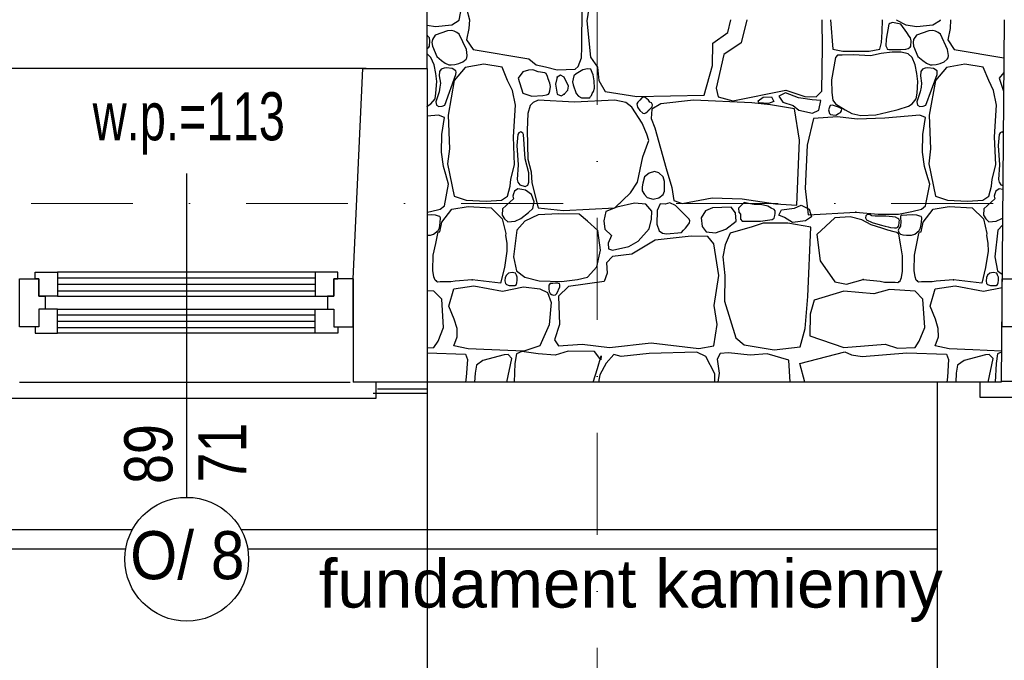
# Model space of a CAD drawing. Header units: millimetres. Extents: x 77315 to 1043159, y -108895 to -47794.
# Tile 8 of 87: x 93568 to 96637, y -106446 to -104448. Entities that reach past the tile are written whole.
import ezdxf

# ---------------------------------------------------------------- set-up
doc = ezdxf.new("R2010")
doc.units = ezdxf.units.MM
doc.header["$MEASUREMENT"] = 0
doc.linetypes.add('Dot & Dashed', pattern=[670.277762, 317.5, -176.388889, 0, -176.388874])
for name, color, linetype in [('_HATCH', 7, 'Continuous'), ('detalokna', 7, 'Continuous'), ('Nowe_A-OKNA-OPIS', 7, 'Continuous'), ('Nowe_A_okno', 7, 'Continuous'), ('opaska', 7, 'Continuous'), ('opisy inne', 7, 'Continuous'), ('PARAPET', 7, 'Continuous'), ('SCHODY', 7, 'Continuous'), ('Structural - Bearing', 7, 'Continuous'), ('Structural - Grid', 7, 'Continuous')]:
    doc.layers.add(name, color=color, linetype=linetype)
doc.styles.add('STYL_AUTOMATYCZNY_1', font='arial.ttf')
doc.styles.add('STYL_AUTOMATYCZNY_3', font='arial.ttf', dxfattribs={"width": 0.8})
doc.styles.add('STYL_AUTOMATYCZNY_4', font='arial.ttf', dxfattribs={"width": 0.7})
doc.styles.add('STYL_AUTOMATYCZNY_5', font='arial.ttf', dxfattribs={"width": 0.9})

# ---------------------------------------------------------------- blocks, each defined once
blk = doc.blocks.new('*X13')
at = {"layer": '_HATCH'}
for p, q in [((94937.7, -104450), (94953.4, -104368.4)), ((95347.8, -104370.6), (95335.8, -104452)), ((94960.2, -104413.2), (94969.3, -104448.2)), ((95319.6, -104533.9), (95320.9, -104408.3)), ((94837.3, -104465.4), (94864.1, -104469.7)), ((94864.1, -104469.7), (94914.3, -104463.8)), ((94914.3, -104463.8), (94937.7, -104450)), ((94967.9, -104475.5), (94960.6, -104511.4)), ((94969.3, -104448.2), (94967.9, -104475.5)), ((95335.8, -104452), (95347.4, -104564.7)), ((95774.6, -104487.9), (95784.6, -104448.2)), ((95834.6, -104448.2), (95816.3, -104520.9)), ((96069, -104452.8), (96068.9, -104448.2)), ((96070.6, -104532.5), (96069, -104452.8)), ((96094.8, -104448.2), (96102.8, -104539.9)), ((96256.2, -104486.5), (96256.7, -104448.2)), ((96277.1, -104461.9), (96268.3, -104509.2)), ((96280.3, -104459.8), (96277.1, -104461.9)), ((96288.8, -104457.4), (96280.3, -104459.8)), ((96314.8, -104461.9), (96288.8, -104457.4)), ((96300.7, -104448.2), (96301.9, -104450)), ((96301.9, -104450), (96330.1, -104464.3)), ((96332.6, -104488.6), (96314.8, -104461.9)), ((96330.1, -104464.3), (96364.1, -104469.7)), ((96364.1, -104469.7), (96414.3, -104463.8)), ((96414.3, -104463.8), (96437.7, -104450)), ((96437.7, -104450), (96438, -104448.2)), ((96467.9, -104475.5), (96460.6, -104511.4)), ((96469.3, -104448.2), (96467.9, -104475.5)), ((96469.3, -104448.2), (96469.3, -104448.2)), ((94840.2, -104499.4), (94837.3, -104495.2)), ((94844.8, -104504.6), (94840.2, -104499.4)), ((94846.3, -104514.6), (94844.8, -104504.6)), ((94863.2, -104497), (94854.3, -104510.4)), ((94901.6, -104482.9), (94863.2, -104497)), ((94914.2, -104482.4), (94901.6, -104482.9)), ((94922.2, -104484.3), (94914.2, -104482.4)), ((94930.6, -104488), (94922.2, -104484.3)), ((94937.5, -104493.6), (94930.6, -104488)), ((94960, -104541.3), (94937.5, -104493.6)), ((95728.8, -104521.7), (95774.6, -104487.9)), ((96253.7, -104519.8), (96256.2, -104486.5)), ((96268.3, -104509.2), (96268, -104529.4)), ((96340.2, -104499.4), (96332.6, -104488.6)), ((96344.8, -104504.6), (96340.2, -104499.4)), ((96346.3, -104514.6), (96344.8, -104504.6)), ((96363.2, -104497), (96354.3, -104510.4)), ((96401.6, -104482.9), (96363.2, -104497)), ((96414.2, -104482.4), (96401.6, -104482.9)), ((96422.2, -104484.3), (96414.2, -104482.4)), ((96430.6, -104488), (96422.2, -104484.3)), ((96437.5, -104493.6), (96430.6, -104488)), ((96460, -104541.3), (96437.5, -104493.6)), ((94837.3, -104538.3), (94837.6, -104538.2)), ((94837.6, -104538.2), (94843, -104534.3)), ((94843, -104534.3), (94845, -104531)), ((94845, -104531), (94846.3, -104514.6)), ((94854.3, -104510.4), (94852.3, -104519.5)), ((94852.3, -104519.5), (94853.9, -104530.6)), ((94853.9, -104530.6), (94867.7, -104562.6)), ((94960.6, -104511.4), (94980.8, -104541.1)), ((95318.8, -104567.5), (95319.6, -104533.9)), ((95727.2, -104591.5), (95728.8, -104521.7)), ((95816.3, -104520.9), (95762.7, -104556.8)), ((96068.1, -104671.6), (96070.6, -104532.5)), ((96102.8, -104539.9), (96133.2, -104546.8)), ((96215.8, -104546.1), (96249, -104539.9)), ((96249, -104539.9), (96253.7, -104519.8)), ((96268, -104529.4), (96270.6, -104536.5)), ((96270.6, -104536.5), (96272.2, -104540.4)), ((96314.8, -104541.3), (96330.4, -104540)), ((96330.4, -104540), (96337.6, -104538.2)), ((96337.6, -104538.2), (96343, -104534.3)), ((96343, -104534.3), (96345, -104531)), ((96345, -104531), (96346.3, -104514.6)), ((96354.3, -104510.4), (96352.3, -104519.5)), ((96352.3, -104519.5), (96353.9, -104530.6)), ((96353.9, -104530.6), (96367.7, -104562.6)), ((96460.6, -104511.4), (96480.8, -104541.1)), ((94837.4, -104554.8), (94837.3, -104554.8)), ((94849.3, -104566.1), (94837.4, -104554.8)), ((94859.1, -104588.9), (94849.3, -104566.1)), ((94867.7, -104562.6), (94882.4, -104575.3)), ((94959, -104571.7), (94961.8, -104567.3)), ((94962.9, -104559.5), (94960, -104541.3)), ((94961.8, -104567.3), (94962.9, -104559.5)), ((94980.8, -104541.1), (95154.2, -104570.6)), ((95154.2, -104570.6), (95177.1, -104588.8)), ((95308.8, -104593.7), (95318.8, -104567.5)), ((95347.4, -104564.7), (95368.9, -104596.4)), ((95762.7, -104556.8), (95739.1, -104662.1)), ((96110.6, -104566.1), (96098.6, -104635.9)), ((96116.9, -104559.2), (96110.6, -104566.1)), ((96131.9, -104558.6), (96116.9, -104559.2)), ((96166.7, -104558.1), (96131.9, -104558.6)), ((96133.2, -104546.8), (96175.6, -104546.2)), ((96219.7, -104561.4), (96166.7, -104558.1)), ((96175.6, -104546.2), (96215.8, -104546.1)), ((96253, -104554.1), (96219.7, -104561.4)), ((96286.9, -104549.4), (96253, -104554.1)), ((96272.2, -104540.4), (96277.1, -104541.3)), ((96277.1, -104541.3), (96314.8, -104541.3)), ((96315.4, -104549.9), (96286.9, -104549.4)), ((96337.4, -104554.8), (96315.4, -104549.9)), ((96349.3, -104566.1), (96337.4, -104554.8)), ((96359.1, -104588.9), (96349.3, -104566.1)), ((96367.7, -104562.6), (96382.4, -104575.3)), ((96459, -104571.7), (96461.8, -104567.3)), ((96462.9, -104559.5), (96460, -104541.3)), ((96461.8, -104567.3), (96462.9, -104559.5)), ((96480.8, -104541.1), (96635.5, -104567.4)), ((94864.7, -104615.6), (94859.1, -104588.9)), ((94890.5, -104599.3), (94881.7, -104602.9)), ((94882.4, -104575.3), (94894, -104584.3)), ((94898.4, -104598.3), (94890.5, -104599.3)), ((94894, -104584.3), (94905.3, -104588.5)), ((94916, -104600.2), (94898.4, -104598.3)), ((94905.3, -104588.5), (94912.3, -104589)), ((94912.3, -104589), (94924.4, -104588.1)), ((94927.3, -104607.7), (94916, -104600.2)), ((94956.5, -104597.7), (94922.2, -104638.1)), ((94924.4, -104588.1), (94937, -104585.1)), ((94937, -104585.1), (94948.9, -104579.9)), ((94948.9, -104579.9), (94959, -104571.7)), ((95014.3, -104586.9), (94956.5, -104597.7)), ((95071.2, -104596), (95014.3, -104586.9)), ((95088.2, -104638.1), (95071.2, -104596)), ((95177.1, -104588.8), (95206.8, -104595.7)), ((95206.8, -104595.7), (95243.5, -104604.1)), ((95298.7, -104602.2), (95308.8, -104593.7)), ((95337.8, -104601), (95323.2, -104604.2)), ((95348.1, -104602.4), (95337.8, -104601)), ((95368.9, -104596.4), (95373, -104638.1)), ((95701.2, -104683.9), (95727.2, -104591.5)), ((96364.7, -104615.6), (96359.1, -104588.9)), ((96390.5, -104599.3), (96381.7, -104602.9)), ((96382.4, -104575.3), (96394, -104584.3)), ((96398.4, -104598.3), (96390.5, -104599.3)), ((96394, -104584.3), (96405.3, -104588.5)), ((96416, -104600.2), (96398.4, -104598.3)), ((96405.3, -104588.5), (96412.3, -104589)), ((96412.3, -104589), (96424.4, -104588.1)), ((96427.3, -104607.7), (96416, -104600.2)), ((96456.5, -104597.7), (96422.2, -104638.1)), ((96424.4, -104588.1), (96437, -104585.1)), ((96437, -104585.1), (96448.9, -104579.9)), ((96448.9, -104579.9), (96459, -104571.7)), ((96514.3, -104586.9), (96456.5, -104597.7)), ((96571.2, -104596), (96514.3, -104586.9)), ((96588.2, -104638.1), (96571.2, -104596)), ((94867.8, -104640.9), (94864.7, -104615.6)), ((94876.5, -104610.1), (94875.4, -104622.9)), ((94875.4, -104622.9), (94879.2, -104646.2)), ((94881.7, -104602.9), (94876.5, -104610.1)), ((94892.5, -104714.5), (94927.1, -104619.4)), ((94927.1, -104619.4), (94927.8, -104612.3)), ((94927.8, -104612.3), (94927.3, -104607.7)), ((95136.5, -104611.3), (95121.2, -104630.7)), ((95121.2, -104630.7), (95136.5, -104676.9)), ((95154.1, -104605.3), (95136.5, -104611.3)), ((95167.4, -104604.3), (95154.1, -104605.3)), ((95170.3, -104605.6), (95167.4, -104604.3)), ((95183.5, -104611.3), (95170.3, -104605.6)), ((95205.1, -104613.8), (95183.5, -104611.3)), ((95209.1, -104615.8), (95205.1, -104613.8)), ((95213, -104625), (95209.1, -104615.8)), ((95214.5, -104632.8), (95213, -104625)), ((95243, -104627), (95237.6, -104648.9)), ((95253.1, -104621.6), (95243, -104627)), ((95243.5, -104604.1), (95298.7, -104602.2)), ((95264.8, -104627), (95253.1, -104621.6)), ((95278, -104655.1), (95264.8, -104627)), ((95295.2, -104623.8), (95292.6, -104632.7)), ((95302, -104616.7), (95295.2, -104623.8)), ((95323.2, -104604.2), (95302, -104616.7)), ((95352.3, -104612.5), (95348.1, -104602.4)), ((95355.3, -104620.3), (95352.3, -104612.5)), ((95358.8, -104639.1), (95355.3, -104620.3)), ((96367.8, -104640.9), (96364.7, -104615.6)), ((96376.5, -104610.1), (96375.4, -104622.9)), ((96375.4, -104622.9), (96379.2, -104646.2)), ((96381.7, -104602.9), (96376.5, -104610.1)), ((96392.5, -104714.5), (96427.1, -104619.4)), ((96427.1, -104619.4), (96427.8, -104612.3)), ((96427.8, -104612.3), (96427.3, -104607.7)), ((96635.2, -104612.9), (96621.2, -104630.7)), ((96621.2, -104630.7), (96634.7, -104671.6)), ((94865.2, -104677.8), (94867.8, -104640.9)), ((94877.3, -104658.6), (94874.7, -104672.9)), ((94879.2, -104646.2), (94877.3, -104658.6)), ((94922.2, -104638.1), (94902.8, -104745.5)), ((95103.4, -104669.1), (95088.2, -104638.1)), ((95219.7, -104646.3), (95214.5, -104632.8)), ((95222.3, -104656.3), (95219.7, -104646.3)), ((95220.1, -104670.3), (95222.3, -104656.3)), ((95237.6, -104648.9), (95243, -104680.6)), ((95276, -104668.3), (95278, -104655.1)), ((95292.6, -104632.7), (95291.3, -104641.5)), ((95291.3, -104641.5), (95292.9, -104651.3)), ((95292.9, -104651.3), (95302, -104678.6)), ((95356, -104672.2), (95359.8, -104661.3)), ((95359.8, -104661.3), (95358.8, -104639.1)), ((95373, -104638.1), (95392.4, -104672)), ((95739.1, -104662.1), (95745.3, -104688.9)), ((96098.6, -104635.9), (96099.1, -104675.5)), ((96365.2, -104677.8), (96367.8, -104640.9)), ((96377.3, -104658.6), (96374.7, -104672.9)), ((96379.2, -104646.2), (96377.3, -104658.6)), ((96422.2, -104638.1), (96402.8, -104745.5)), ((96603.4, -104669.1), (96588.2, -104638.1)), ((94862.6, -104695.3), (94865.2, -104677.8)), ((94874.7, -104672.9), (94864.5, -104704.3)), ((95112.9, -104714.5), (95103.4, -104669.1)), ((95136.5, -104676.9), (95164.5, -104686.4)), ((95164.5, -104686.4), (95198.4, -104684.4)), ((95198.4, -104684.4), (95210.3, -104682.3)), ((95210.3, -104682.3), (95216.1, -104680)), ((95216.1, -104680), (95217.8, -104676.9)), ((95217.8, -104676.9), (95220.1, -104670.3)), ((95243, -104680.6), (95256, -104686.1)), ((95256, -104686.1), (95264.8, -104680.6)), ((95264.8, -104680.6), (95276, -104668.3)), ((95302, -104678.6), (95309.7, -104686.9)), ((95309.7, -104686.9), (95318.4, -104691.6)), ((95318.4, -104691.6), (95330.8, -104691.7)), ((95330.8, -104691.7), (95344.5, -104691.4)), ((95344.5, -104691.4), (95347.3, -104688.1)), ((95347.3, -104688.1), (95350.3, -104684.1)), ((95350.3, -104684.1), (95352.3, -104678.6)), ((95352.3, -104678.6), (95356, -104672.2)), ((95392.4, -104672), (95491, -104687.3)), ((95491, -104687.3), (95701.2, -104683.9)), ((95506.5, -104691.7), (95501, -104698.8)), ((95511.8, -104689.5), (95506.5, -104691.7)), ((95517.1, -104690.6), (95511.8, -104689.5)), ((95527.8, -104698.8), (95517.1, -104690.6)), ((95745.3, -104688.9), (95790.7, -104701.3)), ((95790.7, -104701.3), (95955.9, -104668.3)), ((95869.5, -104701.7), (95884.7, -104689.4)), ((95884.7, -104689.4), (95911.2, -104688.4)), ((95911.2, -104688.4), (95918, -104703.1)), ((95954.3, -104676.2), (95934.2, -104686.5)), ((95934.2, -104686.5), (95946, -104705.1)), ((95995.6, -104691.9), (95954.3, -104676.2)), ((95955.9, -104668.3), (96015.3, -104688.1)), ((96037.8, -104697.7), (95995.6, -104691.9)), ((96015.3, -104688.1), (96050.8, -104688.9)), ((96050.8, -104688.9), (96068.1, -104671.6)), ((96099.1, -104675.5), (96102.4, -104698.8)), ((96362.6, -104695.3), (96365.2, -104677.8)), ((96374.7, -104672.9), (96364.5, -104704.3)), ((96612.9, -104714.5), (96603.4, -104669.1)), ((94837.3, -104718.5), (94838.3, -104718.1)), ((94838.3, -104718.1), (94849.3, -104710.3)), ((94849.3, -104710.3), (94862.6, -104695.3)), ((94864.5, -104704.3), (94866.8, -104714.9)), ((94866.8, -104714.9), (94873.9, -104718.7)), ((94873.9, -104718.7), (94884.2, -104718.2)), ((94884.2, -104718.2), (94892.5, -104714.5)), ((95106.7, -104813.2), (95112.9, -104714.5)), ((95159.2, -104716.1), (95152.1, -104740.9)), ((95167.8, -104706.2), (95159.2, -104716.1)), ((95184.3, -104698.8), (95167.8, -104706.2)), ((95296.6, -104705), (95184.3, -104698.8)), ((95422.4, -104698.8), (95296.6, -104705)), ((95456.8, -104706.2), (95422.4, -104698.8)), ((95475.8, -104721.1), (95456.8, -104706.2)), ((95508.4, -104771), (95475.8, -104721.1)), ((95495, -104704.9), (95491.5, -104710.4)), ((95491.5, -104710.4), (95493.3, -104720.8)), ((95493.3, -104720.8), (95501, -104731.8)), ((95501, -104698.8), (95495, -104704.9)), ((95532.4, -104705.3), (95527.8, -104698.8)), ((95527.8, -104731.8), (95539.6, -104720.4)), ((95537.3, -104707.9), (95532.4, -104705.3)), ((95540.4, -104713.2), (95537.3, -104707.9)), ((95566.2, -104710.8), (95538.5, -104727.3)), ((95539.6, -104720.4), (95540.4, -104713.2)), ((95668.1, -104698.8), (95566.2, -104710.8)), ((95850.2, -104707.9), (95668.1, -104698.8)), ((95908.4, -104713.3), (95850.2, -104707.9)), ((95871.9, -104707.1), (95869.5, -104701.7)), ((95901.9, -104709.5), (95871.9, -104707.1)), ((95918, -104703.1), (95901.9, -104709.5)), ((95983, -104726.4), (95908.4, -104713.3)), ((95946, -104705.1), (95978.9, -104715.9)), ((95978.9, -104715.9), (95996.1, -104730.6)), ((96065.2, -104700.7), (96037.8, -104697.7)), ((96058.9, -104730.6), (96065.2, -104700.7)), ((96091.5, -104720.5), (96088.7, -104729.7)), ((96094.3, -104715.4), (96091.5, -104720.5)), ((96101, -104714.3), (96094.3, -104715.4)), ((96120.5, -104720.5), (96101, -104714.3)), ((96102.4, -104698.8), (96110.6, -104710.3)), ((96110.6, -104710.3), (96141.2, -104729.5)), ((96129.9, -104726.5), (96120.5, -104720.5)), ((96305.8, -104728.6), (96338.3, -104718.1)), ((96338.3, -104718.1), (96349.3, -104710.3)), ((96349.3, -104710.3), (96362.6, -104695.3)), ((96364.5, -104704.3), (96366.8, -104714.9)), ((96366.8, -104714.9), (96373.9, -104718.7)), ((96373.9, -104718.7), (96384.2, -104718.2)), ((96384.2, -104718.2), (96392.5, -104714.5)), ((96606.7, -104813.2), (96612.9, -104714.5)), ((94873.3, -104746.3), (94837.3, -104749.4)), ((94891.5, -104753.1), (94873.3, -104746.3)), ((94883, -104806.6), (94891.5, -104753.1)), ((94902.8, -104745.5), (94906.9, -104850.7)), ((95152.1, -104740.9), (95149.3, -104792.9)), ((95501, -104731.8), (95510.3, -104739.2)), ((95510.3, -104739.2), (95515, -104740.6)), ((95515, -104740.6), (95519.9, -104739.1)), ((95519.9, -104739.1), (95523.3, -104735.6)), ((95523.3, -104735.6), (95527.8, -104731.8)), ((95538.5, -104727.3), (95535.6, -104756.6)), ((95998, -104823.5), (95983, -104726.4)), ((95996.1, -104730.6), (96039.2, -104739.4)), ((96039.2, -104739.4), (96058.9, -104730.6)), ((96116.5, -104751.6), (96041.8, -104756.1)), ((96088.7, -104729.7), (96091.5, -104740.7)), ((96091.5, -104740.7), (96095.5, -104743.6)), ((96095.5, -104743.6), (96102.2, -104745.2)), ((96102.2, -104745.2), (96112.1, -104745.7)), ((96112.1, -104745.7), (96120.5, -104740.7)), ((96178.7, -104758.5), (96116.5, -104751.6)), ((96120.5, -104740.7), (96126.6, -104737.2)), ((96126.6, -104737.2), (96129.4, -104732.6)), ((96129.4, -104732.6), (96129.9, -104726.5)), ((96141.2, -104729.5), (96161.6, -104740.7)), ((96161.6, -104740.7), (96190.1, -104747.3)), ((96190.1, -104747.3), (96236.6, -104744.7)), ((96236.6, -104744.7), (96271.5, -104736.1)), ((96373.3, -104746.3), (96264.6, -104755.7)), ((96271.5, -104736.1), (96305.8, -104728.6)), ((96391.5, -104753.1), (96373.3, -104746.3)), ((96383, -104806.6), (96391.5, -104753.1)), ((96402.8, -104745.5), (96406.9, -104850.7)), ((95522.8, -104804.9), (95508.4, -104771)), ((95535.6, -104756.6), (95547.4, -104785.9)), ((96041.8, -104756.1), (96022.4, -104839)), ((96264.6, -104755.7), (96178.7, -104758.5)), ((94882.1, -104860.8), (94883, -104806.6)), ((95110, -104900.7), (95106.7, -104813.2)), ((95120.4, -104806.6), (95117.3, -104840.2)), ((95123.5, -104800.7), (95120.4, -104806.6)), ((95130.1, -104798.3), (95123.5, -104800.7)), ((95136.4, -104802.5), (95130.1, -104798.3)), ((95138.1, -104806.6), (95136.4, -104802.5)), ((95143.4, -104882.3), (95138.1, -104806.6)), ((95149.3, -104792.9), (95151.3, -104883.3)), ((95528.6, -104824.7), (95522.8, -104804.9)), ((95547.4, -104785.9), (95583.1, -104912.2)), ((96382.1, -104860.8), (96383, -104806.6)), ((96610, -104900.7), (96606.7, -104813.2)), ((96620.4, -104806.6), (96617.3, -104840.2)), ((96623.5, -104800.7), (96620.4, -104806.6)), ((96630.1, -104798.3), (96623.5, -104800.7)), ((96633.6, -104800.7), (96630.1, -104798.3)), ((95117.3, -104840.2), (95121.9, -104901)), ((95509.6, -104875.5), (95528.6, -104824.7)), ((95990.1, -105026.2), (95998, -104823.5)), ((96022.4, -104839), (96015.9, -104974.7)), ((96617.3, -104840.2), (96621.9, -104901)), ((94888.5, -104906.1), (94882.1, -104860.8)), ((94906.9, -104850.7), (94901.2, -104898.2)), ((95493.9, -104954.7), (95509.6, -104875.5)), ((96388.5, -104906.1), (96382.1, -104860.8)), ((96406.9, -104850.7), (96401.2, -104898.2)), ((94895.5, -104931.4), (94888.5, -104906.1)), ((94901.2, -104898.2), (94922.2, -104998.1)), ((95098.9, -104945.7), (95110, -104900.7)), ((95121.9, -104901), (95118.3, -104947)), ((95154.7, -104925.7), (95143.4, -104882.3)), ((95151.3, -104883.3), (95162.5, -104923)), ((96395.5, -104931.4), (96388.5, -104906.1)), ((96401.2, -104898.2), (96422.2, -104998.1)), ((96598.9, -104945.7), (96610, -104900.7)), ((96621.9, -104901), (96618.3, -104947)), ((94904.4, -104961.4), (94895.5, -104931.4)), ((95154.5, -104954.7), (95154.7, -104925.7)), ((95162.5, -104923), (95164.5, -104957.2)), ((95514.8, -104938.3), (95510.1, -104957.8)), ((95529.4, -104926.4), (95514.8, -104938.3)), ((95546.4, -104921.5), (95529.4, -104926.4)), ((95560.2, -104925.7), (95546.4, -104921.5)), ((95573.5, -104938.3), (95560.2, -104925.7)), ((95577.3, -104952.7), (95573.5, -104938.3)), ((95583.1, -104912.2), (95600.4, -104971.7)), ((96404.4, -104961.4), (96395.5, -104931.4)), ((94891.5, -105028.7), (94904.4, -104961.4)), ((95088.2, -104998.1), (95096.8, -104967.1)), ((95096.8, -104967.1), (95098.9, -104945.7)), ((95118.3, -104947), (95120.4, -104954.7)), ((95120.4, -104954.7), (95126.5, -104963.3)), ((95126.5, -104963.3), (95143.1, -104968.4)), ((95143.1, -104968.4), (95151.6, -104964.1)), ((95151.6, -104964.1), (95154.5, -104954.7)), ((95164.5, -104957.2), (95184.3, -105034.4)), ((95471.6, -104988.2), (95493.9, -104954.7)), ((95508.2, -104969.9), (95508, -104982.3)), ((95510.1, -104957.8), (95508.2, -104969.9)), ((95577.8, -104968.3), (95577.3, -104952.7)), ((95577.9, -104983.3), (95577.8, -104968.3)), ((96391.5, -105028.7), (96404.4, -104961.4)), ((96588.2, -104998.1), (96596.8, -104967.1)), ((96596.8, -104967.1), (96598.9, -104945.7)), ((96618.3, -104947), (96620.4, -104954.7)), ((96620.4, -104954.7), (96626.5, -104963.3)), ((96626.5, -104963.3), (96632.3, -104965.1)), ((94922.2, -104998.1), (94959.4, -105010.9)), ((95070, -105010.9), (95088.2, -104998.1)), ((95107.3, -104991.5), (95105, -104998.6)), ((95105, -104998.6), (95107.3, -105006.8)), ((95110.3, -104982.5), (95107.3, -104991.5)), ((95120.4, -104975.9), (95110.3, -104982.5)), ((95132.7, -104977.4), (95120.4, -104975.9)), ((95144.4, -104979.3), (95132.7, -104977.4)), ((95162.8, -104993.1), (95144.4, -104979.3)), ((95171.7, -105016.5), (95162.8, -104993.1)), ((95422.4, -105034.4), (95471.6, -104988.2)), ((95508, -104982.3), (95514.8, -104993.5)), ((95514.8, -104993.5), (95523.5, -105002.9)), ((95559.8, -105004.1), (95573.5, -104993.5)), ((95573.5, -104993.5), (95577.9, -104983.3)), ((95600.4, -104971.7), (95606.2, -105012.5)), ((96015.9, -104974.7), (96025.9, -105056.4)), ((96422.2, -104998.1), (96459.4, -105010.9)), ((96570, -105010.9), (96588.2, -104998.1)), ((96607.3, -104991.5), (96605, -104998.6)), ((96605, -104998.6), (96607.3, -105006.8)), ((96610.3, -104982.5), (96607.3, -104991.5)), ((96620.4, -104975.9), (96610.3, -104982.5)), ((96632.2, -104977.4), (96620.4, -104975.9)), ((94878.8, -105038.7), (94891.5, -105028.7)), ((94915.2, -105039), (94965.1, -105031.1)), ((94959.4, -105010.9), (95022.1, -105014.6)), ((94965.1, -105031.1), (95037, -105034.4)), ((95022.1, -105014.6), (95070, -105010.9)), ((95107.3, -105006.8), (95072.7, -105037.5)), ((95167, -105036.6), (95171.7, -105016.5)), ((95484, -105020.8), (95429.1, -105032.4)), ((95519.1, -105023.7), (95484, -105020.8)), ((95537.7, -105045.1), (95519.1, -105023.7)), ((95523.5, -105002.9), (95542.1, -105007.5)), ((95542.1, -105007.5), (95559.8, -105004.1)), ((95563.7, -105022.4), (95554.4, -105043.1)), ((95579.9, -105023), (95563.7, -105022.4)), ((95594.3, -105019.3), (95579.9, -105023)), ((95611.6, -105027.8), (95594.3, -105019.3)), ((95606.2, -105012.5), (95632.2, -105021.2)), ((95654.5, -105070.7), (95611.6, -105027.8)), ((95632.2, -105021.2), (95726.3, -105003.9)), ((95726.3, -105003.9), (95820, -105007.2)), ((95820, -105024.1), (95808.5, -105036)), ((95820, -105007.2), (95923.7, -105022.9)), ((95826, -105018.5), (95820, -105024.1)), ((95839, -105021.5), (95826, -105018.5)), ((95856.8, -105024.4), (95839, -105021.5)), ((95877, -105024.1), (95856.8, -105024.4)), ((95899.9, -105030.1), (95877, -105024.1)), ((95909.7, -105035.6), (95899.9, -105030.1)), ((95923.7, -105022.9), (95990.1, -105026.2)), ((95982.4, -105035.6), (96004.1, -105026.6)), ((96004.1, -105026.6), (96028.2, -105038.6)), ((96378.8, -105038.7), (96391.5, -105028.7)), ((96415.2, -105039), (96465.1, -105031.1)), ((96459.4, -105010.9), (96522.1, -105014.6)), ((96465.1, -105031.1), (96537, -105034.4)), ((96522.1, -105014.6), (96570, -105010.9)), ((96607.3, -105006.8), (96572.7, -105037.5)), ((94837.3, -105048.1), (94848.5, -105045.9)), ((94852, -105056.6), (94837.3, -105057.3)), ((94848.5, -105045.9), (94878.8, -105038.7)), ((94864.2, -105057.7), (94852, -105056.6)), ((94873.3, -105061), (94864.2, -105057.7)), ((94877.3, -105061.5), (94873.3, -105061)), ((94879.3, -105066), (94877.3, -105061.5)), ((94883.7, -105080.1), (94915.2, -105039)), ((95037, -105034.4), (95071.9, -105069.5)), ((95072.7, -105037.5), (95071.7, -105057.8)), ((95071.7, -105057.8), (95078.8, -105068.8)), ((95129.3, -105068.4), (95153.7, -105049.6)), ((95184.3, -105057.1), (95142.2, -105076.5)), ((95153.7, -105049.6), (95167, -105036.6)), ((95184.3, -105034.4), (95263.2, -105042.7)), ((95247.1, -105053.8), (95184.3, -105057.1)), ((95311.5, -105054.2), (95247.1, -105053.8)), ((95263.2, -105042.7), (95422.4, -105034.4)), ((95337.1, -105076.5), (95311.5, -105054.2)), ((95394.9, -105046), (95388.6, -105075.9)), ((95429.1, -105032.4), (95394.9, -105046)), ((95537.3, -105069.9), (95537.7, -105045.1)), ((95554.4, -105043.1), (95553.8, -105085.6)), ((95705.7, -105043.9), (95691.9, -105066.2)), ((95727.2, -105034.8), (95705.7, -105043.9)), ((95785, -105032.4), (95727.2, -105034.8)), ((95798.6, -105050.1), (95785, -105032.4)), ((95800.9, -105076.1), (95798.6, -105050.1)), ((95808.5, -105036), (95809.5, -105047.9)), ((95809.5, -105047.9), (95814.3, -105054.8)), ((95814.3, -105054.8), (95814.1, -105062.1)), ((95919, -105040.1), (95909.7, -105035.6)), ((95922.5, -105044), (95919, -105040.1)), ((95919.8, -105067.2), (95921.7, -105059.2)), ((95921.7, -105059.2), (95922.6, -105052.5)), ((95922.6, -105052.5), (95922.5, -105044)), ((95934.3, -105057.9), (95942.1, -105041.6)), ((95951.7, -105065.1), (95934.3, -105057.9)), ((95942.1, -105041.6), (95982.4, -105035.6)), ((96025.9, -105056.4), (96173.7, -105048.9)), ((96028.2, -105038.6), (96036, -105063.3)), ((96173.7, -105048.9), (96244, -105054.2)), ((96205.4, -105059.8), (96204.3, -105066.4)), ((96208.3, -105056.5), (96205.4, -105059.8)), ((96214.3, -105055.9), (96208.3, -105056.5)), ((96218.6, -105056.7), (96214.3, -105055.9)), ((96221.9, -105058.3), (96218.6, -105056.7)), ((96223.6, -105060.2), (96221.9, -105058.3)), ((96234.4, -105061.1), (96223.6, -105060.2)), ((96267.6, -105061), (96234.4, -105061.1)), ((96244, -105054.2), (96306.8, -105054.2)), ((96288.8, -105062.9), (96267.6, -105061)), ((96306.8, -105054.2), (96348.5, -105045.9)), ((96313.3, -105061), (96312.9, -105067.3)), ((96316.4, -105058), (96313.3, -105061)), ((96320.1, -105058.4), (96316.4, -105058)), ((96333.4, -105057.4), (96320.1, -105058.4)), ((96352, -105056.6), (96333.4, -105057.4)), ((96348.5, -105045.9), (96378.8, -105038.7)), ((96364.2, -105057.7), (96352, -105056.6)), ((96373.3, -105061), (96364.2, -105057.7)), ((96377.3, -105061.5), (96373.3, -105061)), ((96379.3, -105066), (96377.3, -105061.5)), ((96383.7, -105080.1), (96415.2, -105039)), ((96537, -105034.4), (96571.9, -105069.5)), ((96572.7, -105037.5), (96571.7, -105057.8)), ((96571.7, -105057.8), (96578.8, -105068.8)), ((94876, -105097.5), (94878.7, -105081)), ((94877.4, -105109.9), (94883.7, -105080.1)), ((94878.7, -105081), (94879.3, -105066)), ((95071.9, -105069.5), (95082.6, -105115.1)), ((95078.8, -105068.8), (95088.8, -105078.3)), ((95088.8, -105078.3), (95111.7, -105076.5)), ((95111.7, -105076.5), (95129.3, -105068.4)), ((95142.2, -105076.5), (95117.1, -105105)), ((95369.3, -105105.4), (95337.1, -105076.5)), ((95388.6, -105075.9), (95392, -105100.9)), ((95530.1, -105100.6), (95537.3, -105069.9)), ((95553.8, -105085.6), (95561.3, -105106.4)), ((95643.4, -105098.4), (95650.3, -105089.1)), ((95650.3, -105089.1), (95655.1, -105082.1)), ((95656.1, -105075.1), (95654.5, -105070.7)), ((95655.1, -105082.1), (95656.1, -105075.1)), ((95691.9, -105066.2), (95694.6, -105093)), ((95768.9, -105101.7), (95800.9, -105076.1)), ((95814.1, -105062.1), (95815, -105070.5)), ((95815, -105070.5), (95820, -105076.1)), ((95820, -105076.1), (95877, -105076.1)), ((95885.7, -105083.1), (95847.7, -105094.7)), ((95877, -105076.1), (95913.3, -105071.6)), ((95924.1, -105083.1), (95885.7, -105083.1)), ((95913.3, -105071.6), (95919.8, -105067.2)), ((95962.5, -105083.1), (95924.1, -105083.1)), ((95977, -105080.7), (95951.7, -105065.1)), ((96033.4, -105094.8), (95962.5, -105083.1)), ((96017.3, -105075.9), (95977, -105080.7)), ((96036, -105063.3), (96017.3, -105075.9)), ((96108.2, -105065.6), (96052.7, -105118.4)), ((96156.8, -105062.9), (96108.2, -105065.6)), ((96193.1, -105072.7), (96156.8, -105062.9)), ((96221.7, -105087.4), (96193.1, -105072.7)), ((96204.3, -105066.4), (96207.1, -105072.7)), ((96207.1, -105072.7), (96225.1, -105080.2)), ((96255, -105098.8), (96221.7, -105087.4)), ((96225.1, -105080.2), (96250.1, -105088.3)), ((96250.1, -105088.3), (96265.2, -105092.3)), ((96265.2, -105092.3), (96274.7, -105094)), ((96297.2, -105064.3), (96288.8, -105062.9)), ((96304.9, -105067.9), (96297.2, -105064.3)), ((96307.9, -105070.7), (96304.9, -105067.9)), ((96304.9, -105095.1), (96307, -105092.4)), ((96307, -105092.4), (96307.8, -105088.6)), ((96307.8, -105088.6), (96308.9, -105083)), ((96309.8, -105074.4), (96307.9, -105070.7)), ((96308.9, -105083), (96309.3, -105078.6)), ((96313.8, -105092.3), (96309, -105098)), ((96309.3, -105078.6), (96309.8, -105074.4)), ((96312.9, -105067.3), (96314.8, -105077.4)), ((96314.8, -105077.4), (96313.8, -105092.3)), ((96376, -105097.5), (96378.7, -105081)), ((96377.4, -105109.9), (96383.7, -105080.1)), ((96378.7, -105081), (96379.3, -105066)), ((96571.9, -105069.5), (96582.6, -105115.1)), ((96578.8, -105068.8), (96588.8, -105078.3)), ((96588.8, -105078.3), (96611.7, -105076.5)), ((96611.7, -105076.5), (96629.3, -105068.4)), ((96631.3, -105088.9), (96617.1, -105105)), ((96629.3, -105068.4), (96631.4, -105066.7)), ((94837.3, -105120), (94847.8, -105119.8)), ((94847.8, -105119.8), (94858, -105116.7)), ((94858, -105116.7), (94872, -105105.8)), ((94864.6, -105145.7), (94870.6, -105115.1)), ((94870.6, -105115.1), (94872.4, -105110.4)), ((94872, -105105.8), (94876, -105097.5)), ((94872.4, -105110.4), (94877.4, -105109.9)), ((95082.6, -105115.1), (95081.8, -105121.4)), ((95081.8, -105121.4), (95085.8, -105144.9)), ((95117.1, -105105), (95107.1, -105187.2)), ((95377.9, -105166.9), (95369.3, -105105.4)), ((95392, -105100.9), (95412.6, -105121.1)), ((95412.6, -105121.1), (95402.3, -105145.5)), ((95496, -105138.4), (95530.1, -105100.6)), ((95561.3, -105106.4), (95570.9, -105113.4)), ((95570.9, -105113.4), (95583.9, -105115.7)), ((95583.9, -105115.7), (95630.2, -105111.3)), ((95630.2, -105111.3), (95636.5, -105104.3)), ((95636.4, -105104.6), (95643.4, -105098.4)), ((95694.6, -105093), (95707.8, -105110)), ((95707.8, -105110), (95736.2, -105112.8)), ((95736.2, -105112.8), (95768.9, -105101.7)), ((95782, -105114), (95766.9, -105149.8)), ((95807.7, -105106.2), (95782, -105114)), ((95847.7, -105094.7), (95807.7, -105106.2)), ((96024, -105310.9), (96033.4, -105094.8)), ((96052.7, -105118.4), (96062.5, -105200.2)), ((96273.3, -105104.4), (96255, -105098.8)), ((96293.1, -105109.6), (96273.3, -105104.4)), ((96274.7, -105094), (96282.4, -105096.5)), ((96282.4, -105096.5), (96294.9, -105097.6)), ((96301.6, -105111.3), (96293.1, -105109.6)), ((96294.9, -105097.6), (96300.6, -105097.2)), ((96300.6, -105097.2), (96304.9, -105095.1)), ((96308.2, -105116.7), (96301.6, -105111.3)), ((96309, -105098), (96306.3, -105104.6)), ((96306.3, -105104.6), (96307.7, -105111.8)), ((96307.7, -105111.8), (96313.3, -105116.7)), ((96313.3, -105147.4), (96308.2, -105116.7)), ((96313.3, -105116.7), (96320.7, -105118.9)), ((96320.7, -105118.9), (96332.4, -105120)), ((96332.4, -105120), (96347.8, -105119.8)), ((96347.8, -105119.8), (96358, -105116.7)), ((96358, -105116.7), (96372, -105105.8)), ((96364.6, -105145.7), (96370.6, -105115.1)), ((96370.6, -105115.1), (96372.4, -105110.4)), ((96372, -105105.8), (96376, -105097.5)), ((96372.4, -105110.4), (96377.4, -105109.9)), ((96582.6, -105115.1), (96581.8, -105121.4)), ((96581.8, -105121.4), (96585.8, -105144.9)), ((96617.1, -105105), (96607.1, -105187.2)), ((94857, -105182.3), (94864.6, -105145.7)), ((95085.8, -105144.9), (95086.1, -105169.6)), ((95402.3, -105145.5), (95402.7, -105162.8)), ((95466.3, -105155.4), (95496, -105138.4)), ((95548.4, -105136), (95476.2, -105179.7)), ((95660.7, -105123.6), (95548.4, -105136)), ((95712.3, -105124.4), (95660.7, -105123.6)), ((95731.3, -105147.4), (95712.3, -105124.4)), ((95747.4, -105245.8), (95731.3, -105147.4)), ((95766.9, -105149.8), (95759.4, -105187.5)), ((96320, -105184.2), (96313.3, -105147.4)), ((96357, -105182.3), (96364.6, -105145.7)), ((96585.8, -105144.9), (96586.1, -105169.6)), ((94855.7, -105230.4), (94857, -105182.3)), ((95086.1, -105169.6), (95078.5, -105221.1)), ((95366.8, -105219.3), (95377.9, -105166.9)), ((95402.7, -105162.8), (95415.9, -105166.5)), ((95415.9, -105166.5), (95466.3, -105155.4)), ((95476.2, -105179.7), (95415.9, -105186.7)), ((96320, -105232.3), (96320, -105184.2)), ((96355.7, -105230.4), (96357, -105182.3)), ((96586.1, -105169.6), (96578.5, -105221.1)), ((95107.1, -105187.2), (95115.8, -105231.3)), ((95415.9, -105186.7), (95396.5, -105206.6)), ((95396.5, -105206.6), (95399.4, -105238.7)), ((95759.4, -105187.5), (95765.9, -105245.5)), ((96062.5, -105200.2), (96108.2, -105265.6)), ((96607.1, -105187.2), (96615.8, -105231.3)), ((94858.6, -105249.9), (94855.7, -105230.4)), ((95078.5, -105221.1), (95066.5, -105269.4)), ((95084.9, -105244.9), (95081, -105251.8)), ((95091.4, -105238.9), (95084.9, -105244.9)), ((95102.5, -105236.5), (95091.4, -105238.9)), ((95113.6, -105239), (95102.5, -105236.5)), ((95115.8, -105244.9), (95113.6, -105239)), ((95115.8, -105231.3), (95142.2, -105251.5)), ((95118.4, -105251.3), (95115.8, -105244.9)), ((95337.1, -105251.5), (95366.8, -105219.3)), ((95399.4, -105238.7), (95389.9, -105264.8)), ((95732.9, -105339.9), (95747.4, -105245.8)), ((95765.9, -105245.5), (95764.3, -105326.3)), ((96316.5, -105251.8), (96320, -105232.3)), ((96358.6, -105249.9), (96355.7, -105230.4)), ((96578.5, -105221.1), (96566.5, -105269.4)), ((96584.9, -105244.9), (96581, -105251.8)), ((96591.4, -105238.9), (96584.9, -105244.9)), ((96602.5, -105236.5), (96591.4, -105238.9)), ((96613.6, -105239), (96602.5, -105236.5)), ((96615.8, -105244.9), (96613.6, -105239)), ((96615.8, -105231.3), (96630, -105242.2)), ((96618.4, -105251.3), (96615.8, -105244.9)), ((94862.4, -105260.5), (94858.6, -105249.9)), ((94866.5, -105263.9), (94862.4, -105260.5)), ((94869.8, -105266.2), (94866.5, -105263.9)), ((94878.4, -105265.5), (94869.8, -105266.2)), ((94911.5, -105265.8), (94878.4, -105265.5)), ((94924.8, -105263.7), (94911.5, -105265.8)), ((94978.2, -105259.3), (94924.8, -105263.7)), ((95066.5, -105269.4), (94978.2, -105259.3)), ((95081, -105251.8), (95080.2, -105262.4)), ((95080.2, -105262.4), (95081.7, -105270.6)), ((95081.7, -105270.6), (95084.9, -105274.3)), ((95084.9, -105274.3), (95093.7, -105277.3)), ((95104.2, -105277.4), (95111, -105276.7)), ((95111, -105276.7), (95115.8, -105274.3)), ((95115.8, -105274.3), (95117.4, -105268.7)), ((95117.4, -105268.7), (95118.7, -105260.2)), ((95118.7, -105260.2), (95118.4, -105251.3)), ((95142.2, -105251.5), (95187.2, -105262.3)), ((95187.2, -105262.3), (95257, -105264.3)), ((95220.8, -105270.6), (95216.9, -105276.3)), ((95216.9, -105276.3), (95217.4, -105287.3)), ((95229.7, -105271.3), (95220.8, -105270.6)), ((95238.1, -105269.5), (95229.7, -105271.3)), ((95245, -105269.7), (95238.1, -105269.5)), ((95247.1, -105270.6), (95245, -105269.7)), ((95250.5, -105271.1), (95247.1, -105270.6)), ((95251.5, -105275.1), (95250.5, -105271.1)), ((95251.7, -105280.8), (95251.5, -105275.1)), ((95257, -105264.3), (95306.1, -105258.6)), ((95389.9, -105264.8), (95278.5, -105280)), ((95306.1, -105258.6), (95337.1, -105251.5)), ((96108.2, -105265.6), (96145.2, -105272.6)), ((96145.2, -105272.6), (96196.7, -105257.9)), ((96196.7, -105257.9), (96249.9, -105263.8)), ((96249.9, -105263.8), (96263.2, -105266.2)), ((96263.2, -105266.2), (96296.3, -105266.8)), ((96296.3, -105266.8), (96304.9, -105267.8)), ((96304.9, -105267.8), (96308.2, -105265.6)), ((96308.2, -105265.6), (96312.4, -105262.2)), ((96312.4, -105262.2), (96316.5, -105251.8)), ((96362.4, -105260.5), (96358.6, -105249.9)), ((96366.5, -105263.9), (96362.4, -105260.5)), ((96369.8, -105266.2), (96366.5, -105263.9)), ((96378.4, -105265.5), (96369.8, -105266.2)), ((96411.5, -105265.8), (96378.4, -105265.5)), ((96424.8, -105263.7), (96411.5, -105265.8)), ((96478.2, -105259.3), (96424.8, -105263.7)), ((96566.5, -105269.4), (96478.2, -105259.3)), ((96581, -105251.8), (96580.2, -105262.4)), ((96580.2, -105262.4), (96581.7, -105270.6)), ((96581.7, -105270.6), (96584.9, -105274.3)), ((96584.9, -105274.3), (96593.7, -105277.3)), ((96604.2, -105277.4), (96611, -105276.7)), ((96611, -105276.7), (96615.8, -105274.3)), ((96615.8, -105274.3), (96617.4, -105268.7)), ((96617.4, -105268.7), (96618.7, -105260.2)), ((96618.7, -105260.2), (96618.4, -105251.3)), ((94858.7, -105294.9), (94837.3, -105293.3)), ((94883.4, -105319.7), (94858.7, -105294.9)), ((94905.7, -105341.9), (94921, -105287.5)), ((94921, -105287.5), (94983.3, -105277.6)), ((94983.3, -105277.6), (95072.5, -105294.9)), ((95072.5, -105294.9), (95138.1, -105281.3)), ((95093.7, -105277.3), (95104.2, -105277.4)), ((95138.1, -105281.3), (95188.9, -105287.5)), ((95188.9, -105287.5), (95213.2, -105298.6)), ((95213.2, -105298.6), (95224, -105330.4)), ((95217.4, -105287.3), (95218.2, -105296.1)), ((95218.2, -105296.1), (95220.8, -105302.3)), ((95220.8, -105302.3), (95225.2, -105305.5)), ((95225.2, -105305.5), (95232.1, -105306.9)), ((95232.1, -105306.9), (95238.3, -105306)), ((95238.3, -105306), (95242, -105302.3)), ((95242, -105302.3), (95251.7, -105280.8)), ((95278.5, -105280), (95247.1, -105310.6)), ((96136.9, -105294.9), (96044.4, -105322.6)), ((96230.3, -105302.7), (96136.9, -105294.9)), ((96279.4, -105289.1), (96230.3, -105302.7)), ((96358.7, -105294.9), (96279.4, -105289.1)), ((96383.4, -105319.7), (96358.7, -105294.9)), ((96405.7, -105341.9), (96421, -105287.5)), ((96421, -105287.5), (96483.3, -105277.6)), ((96483.3, -105277.6), (96572.5, -105294.9)), ((96572.5, -105294.9), (96629.7, -105283)), ((96593.7, -105277.3), (96604.2, -105277.4)), ((94888.8, -105408.4), (94883.4, -105319.7)), ((95224, -105330.4), (95218.6, -105399.7)), ((95247.1, -105310.6), (95250.8, -105398.9)), ((95764.3, -105326.3), (95800.2, -105440.6)), ((96016.2, -105411.2), (96024, -105310.9)), ((96044.4, -105322.6), (96031.9, -105366.7)), ((96388.8, -105408.4), (96383.4, -105319.7)), ((94922.2, -105382), (94905.7, -105341.9)), ((95741.6, -105398.9), (95732.9, -105339.9)), ((96031.9, -105366.7), (96031.1, -105433.8)), ((96422.2, -105382), (96405.7, -105341.9)), ((94930.9, -105411.3), (94922.2, -105382)), ((95250.8, -105398.9), (95234.3, -105446)), ((95731.3, -105465.4), (95741.6, -105398.9)), ((96430.9, -105411.3), (96422.2, -105382)), ((94871.8, -105450.9), (94888.8, -105408.4)), ((94931.3, -105436.9), (94930.9, -105411.3)), ((95218.6, -105399.7), (95188.9, -105465.4)), ((96000.6, -105468), (96016.2, -105411.2)), ((96371.8, -105450.9), (96388.8, -105408.4)), ((96431.3, -105436.9), (96430.9, -105411.3)), ((94858.7, -105470.7), (94871.8, -105450.9)), ((94921, -105465.4), (94931.3, -105436.9)), ((95234.3, -105446), (95247.1, -105465.4)), ((95247.1, -105465.4), (95321, -105460)), ((95321, -105460), (95406, -105470.7)), ((95406, -105470.7), (95536.5, -105455.9)), ((95536.5, -105455.9), (95684.2, -105473.6)), ((95800.2, -105440.6), (95825.8, -105462.1)), ((96031.1, -105433.8), (96136.9, -105470.7)), ((96136.9, -105470.7), (96265.3, -105459.6)), ((96265.3, -105459.6), (96303.7, -105472)), ((96358.7, -105470.7), (96371.8, -105450.9)), ((96421, -105465.4), (96431.3, -105436.9)), ((94837.3, -105471.2), (94858.7, -105470.7)), ((94837.3, -105487.4), (94956.8, -105491)), ((94965.1, -105474.9), (94921, -105465.4)), ((94956.8, -105491), (94963.4, -105507.5)), ((95039, -105477.8), (94965.1, -105474.9)), ((95138.9, -105481.9), (95039, -105477.8)), ((95115.8, -105489.7), (95111.3, -105519.9)), ((95133.2, -105483.1), (95115.8, -105489.7)), ((95183.5, -105489.7), (95133.2, -105483.1)), ((95188.9, -105465.4), (95138.9, -105481.9)), ((95236.4, -105494.7), (95183.5, -105489.7)), ((95277.6, -105481.9), (95236.4, -105494.7)), ((95359.4, -105483.1), (95277.6, -105481.9)), ((95379.6, -105509.1), (95359.4, -105483.1)), ((95529.4, -105488.9), (95442.3, -105498.4)), ((95678.9, -105485.2), (95529.4, -105488.9)), ((95706.5, -105498.4), (95678.9, -105485.2)), ((95684.2, -105473.6), (95731.3, -105465.4)), ((95751.5, -105489.3), (95741.5, -105506.8)), ((95777.5, -105486.7), (95751.5, -105489.3)), ((95844.8, -105493.9), (95777.5, -105486.7)), ((95825.8, -105462.1), (95919.1, -105477.8)), ((95897.7, -105489.7), (95844.8, -105493.9)), ((95965.2, -105509.9), (95897.7, -105489.7)), ((95919.1, -105477.8), (96000.6, -105468)), ((96000, -105520.4), (96139.9, -105484)), ((96139.9, -105484), (96160.1, -105493.4)), ((96193.4, -105498.4), (96333.4, -105487.3)), ((96303.7, -105472), (96358.7, -105470.7)), ((96333.4, -105487.3), (96456.8, -105491)), ((96465.1, -105474.9), (96421, -105465.4)), ((96456.8, -105491), (96463.4, -105507.5)), ((96539, -105477.8), (96465.1, -105474.9)), ((96628, -105481.4), (96539, -105477.8)), ((96615.8, -105489.7), (96611.3, -105519.9)), ((96628, -105485.1), (96615.8, -105489.7)), ((94963.4, -105507.5), (94959.7, -105563.2)), ((95011.7, -105511.3), (94991.1, -105525.2)), ((95077.8, -105493.4), (95011.7, -105511.3)), ((95090.2, -105491.8), (95077.8, -105493.4)), ((95086.1, -105578.2), (95101.9, -105504.2)), ((95101.9, -105504.2), (95090.2, -105491.8)), ((95111.3, -105519.9), (95108.8, -105578.2)), ((95368.9, -105536), (95380, -105495.9)), ((95396.1, -105519.5), (95376.3, -105555.4)), ((95380, -105495.9), (95379.6, -105509.1)), ((95420, -105492.2), (95396.1, -105519.5)), ((95442.3, -105498.4), (95420, -105492.2)), ((95735, -105552.9), (95706.5, -105498.4)), ((95741.5, -105506.8), (95748.2, -105550.2)), ((95969.4, -105578.2), (95965.2, -105509.9)), ((96014.7, -105578.2), (96000, -105520.4)), ((96160.1, -105493.4), (96193.4, -105498.4)), ((96463.4, -105507.5), (96459.7, -105563.2)), ((96511.7, -105511.3), (96491.1, -105525.2)), ((96577.8, -105493.4), (96511.7, -105511.3)), ((96590.2, -105491.8), (96577.8, -105493.4)), ((96586.1, -105578.2), (96601.9, -105504.2)), ((96601.9, -105504.2), (96590.2, -105491.8)), ((96611.3, -105519.9), (96608.8, -105578.2)), ((94987, -105550.4), (94985.5, -105578.2)), ((94991.1, -105525.2), (94987, -105550.4)), ((95355.2, -105578.2), (95368.9, -105536)), ((95734.4, -105578.2), (95735, -105552.9)), ((95748.2, -105550.2), (95743.7, -105578.2)), ((96487, -105550.4), (96485.5, -105578.2)), ((96491.1, -105525.2), (96487, -105550.4)), ((94959.7, -105563.2), (94957.7, -105578.2)), ((95376.3, -105555.4), (95371.4, -105578.2)), ((96459.7, -105563.2), (96457.7, -105578.2))]:
    blk.add_line(p, q, dxfattribs=at)
for p in [(95243, -104627), (95264.8, -104680.6), (95527.8, -104731.8), (96173.7, -105048.9), (94866.5, -105263.9), (94866.5, -105263.9), (94978.2, -105259.3), (96196.7, -105257.9), (96308.2, -105265.6), (96308.2, -105265.6), (96366.5, -105263.9), (96366.5, -105263.9), (96478.2, -105259.3)]:
    blk.add_point(p, dxfattribs=at)

msp = doc.modelspace()

# ---------------------------------------------------------------- linework, layer by layer
at = {"layer": 'detalokna'}
for p, q in [((94647.3, -104600.2), (93447.3, -104600.2)), ((93567.3, -105578.2), (94597.3, -105578.2)), ((96627.3, -105575.5), (97707.3, -105575.5))]:
    msp.add_line(p, q, dxfattribs=at)
for points in [[(93500.7, -105578.2), (93500.7, -105628.2), (94679.2, -105628.2), (94679.2, -105578.2)], [(96560.7, -105578.2), (96560.7, -105625.5), (97739.2, -105625.5), (97739.2, -105575.5)]]:
    msp.add_lwpolyline(points, dxfattribs=at)
at = {"layer": 'Nowe_A-OKNA-OPIS'}
msp.add_line((94087.3, -104927.9), (94087.3, -105937.6), dxfattribs=at)
msp.add_circle((94088.3, -106130.6), 193, dxfattribs=at)
at = {"layer": 'Nowe_A_okno'}
for points in [[(93685.4, -105235.8), (93685.4, -105310.8), (93627.3, -105310.8), (93627.3, -105255.8), (93615.5, -105255.8), (93615.5, -105235.8)], [(94489.1, -105235.8), (94489.1, -105310.8), (94547.3, -105310.8), (94547.3, -105255.8), (94559.1, -105255.8), (94559.1, -105235.8)], [(93567.3, -105405.8), (93567.3, -105255.8), (93627.3, -105255.8), (93627.3, -105310.8), (93647.2, -105310.8), (93647.2, -105350.8), (93627.3, -105350.8), (93627.3, -105405.8)], [(94607.3, -105405.8), (94607.3, -105255.8), (94547.3, -105255.8), (94547.3, -105310.8), (94527.3, -105310.8), (94527.3, -105350.8), (94547.3, -105350.8), (94547.3, -105405.8)], [(96629.9, -105405.8), (96629.9, -105255.8), (96689.9, -105255.8), (96689.9, -105310.8), (96709.9, -105310.8), (96709.9, -105350.8), (96689.9, -105350.8), (96689.9, -105405.8)], [(93685.4, -105425.8), (93685.4, -105350.8), (93627.3, -105350.8), (93627.3, -105405.8), (93615.5, -105405.8), (93615.5, -105425.8)], [(94489.1, -105425.8), (94489.1, -105350.8), (94547.3, -105350.8), (94547.3, -105405.8), (94559.1, -105405.8), (94559.1, -105425.8)]]:
    msp.add_lwpolyline(points, close=True, dxfattribs=at)
for points in [[(94489.1, -105235.8), (93685.4, -105235.8)], [(93685.4, -105253.3), (94489.1, -105253.3)], [(93685.4, -105273.3), (94489.1, -105273.3)], [(93685.4, -105293.3), (94489.1, -105293.3)], [(93685.4, -105310.8), (94489.1, -105310.8)], [(93685.4, -105350.8), (94489.1, -105350.8)], [(93685.4, -105368.3), (94489.1, -105368.3)], [(93685.4, -105388.3), (94489.1, -105388.3)], [(93685.4, -105408.3), (94489.1, -105408.3)], [(94489.1, -105425.8), (93685.4, -105425.8)]]:
    msp.add_lwpolyline(points, dxfattribs=at)
at = {"layer": 'opaska'}
for points in [[(91187.7, -106038.1), (93918.9, -106038.1)], [(94257.7, -106038.1), (96427.3, -106038.1)], [(91208.5, -106098.1), (93898.1, -106098.1)], [(94278.5, -106098.1), (96427.3, -106098.1)]]:
    msp.add_lwpolyline(points, dxfattribs=at)
at = {"layer": 'opisy inne'}
for p, q in [((94837.3, -104600.2), (94837.3, -106965.4)), ((94837.3, -105614.2), (94669.5, -105614.2)), ((94837.3, -105600.4), (94683.3, -105600.4))]:
    msp.add_line(p, q, dxfattribs=at)
at = {"layer": 'SCHODY'}
msp.add_line((96427.3, -105578.2), (96427.3, -106925.5), dxfattribs=at)
at = {"layer": 'Structural - Bearing'}
for p, q in [((94837.3, -104600.2), (94837.3, -100928.1)), ((96636.5, -104448.2), (96627.2, -105578.2)), ((94607.3, -105255.8), (94637.3, -104600.2)), ((94637.3, -104600.2), (94837.3, -104600.2)), ((94607.3, -105255.8), (94607.3, -105578.2)), ((96627.2, -105578.2), (94607.3, -105578.2))]:
    msp.add_line(p, q, dxfattribs=at)
at = {"layer": 'Structural - Grid', "linetype": 'Dot & Dashed', "lineweight": 15}
for p, q in [((95367.3, -107395.1), (95367.3, -90539.7)), ((118724.5, -105021.8), (80780, -105021.8))]:
    msp.add_line(p, q, dxfattribs=at)

# ---------------------------------------------------------------- block references
at = {"layer": '_HATCH'}
msp.add_blockref('*X13', (0, 0), dxfattribs=at)

# ---------------------------------------------------------------- texts
at = {"layer": 'Nowe_A-OKNA-OPIS', "char_height": 150, "attachment_point": 5, "rotation": 90, "style": 'STYL_AUTOMATYCZNY_3'}
for s, insert in [('\\A1;{\\pqc;\\fArial|b0|i0|c238|p0;\\W0.800000;89}', (93969.5, -105802.7)), ('\\A1;{\\pqc;\\fArial|b0|i0|c238|p0;\\W0.800000;71}', (94199.1, -105797.8))]:
    msp.add_mtext(s, dxfattribs=dict(at, insert=insert))
at = {"layer": 'Nowe_A-OKNA-OPIS', "insert": (94090.2, -106119.1), "char_height": 150, "attachment_point": 5, "style": 'STYL_AUTOMATYCZNY_5'}
msp.add_mtext('\\A1;{\\pqc;\\fArial|b0|i0|c238|p0;\\W0.900000;O/ 8}', dxfattribs=at)
at = {"layer": 'opisy inne', "insert": (95472.4, -106229), "char_height": 150, "attachment_point": 5, "style": 'STYL_AUTOMATYCZNY_1'}
msp.add_mtext('\\A1;{\\pqc;\\fArial|b0|i0|c238|p0;\\W1.000000;fundament kamienny}', dxfattribs=at)
at = {"layer": 'PARAPET', "insert": (94094.8, -104772), "char_height": 150, "attachment_point": 5, "style": 'STYL_AUTOMATYCZNY_4'}
msp.add_mtext('\\A1;{\\pqc;\\fArial|b0|i0|c238|p0;\\W0.700000;w.p.=113}', dxfattribs=at)

doc.saveas('drawing.dxf')
